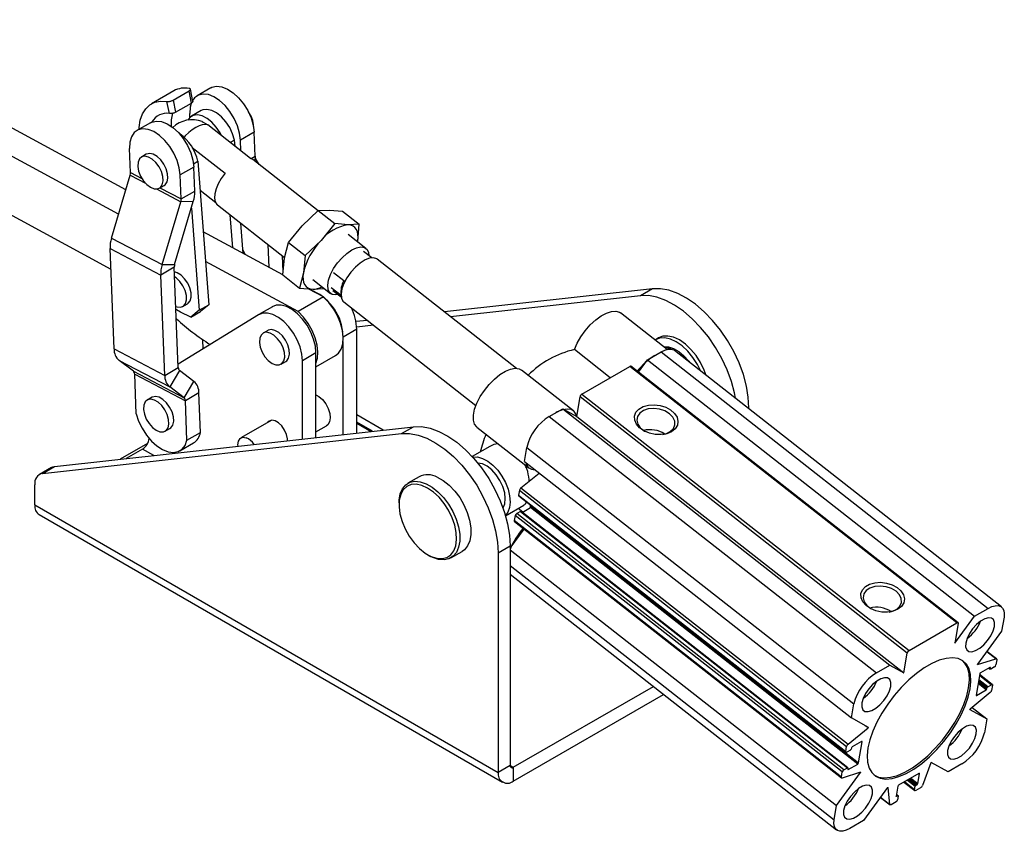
# Model space of a CAD drawing. Extents: x 59 to 783, y 44 to 578.
# Tile 10 of 10: x 565 to 783, y 374 to 554. Entities that reach past the tile are written whole.
import ezdxf

# ---------------------------------------------------------------- set-up
doc = ezdxf.new("R2010")
doc.units = 0
doc.header["$LTSCALE"] = 2
doc.layers.get('0').update_dxf_attribs({"linetype": 'CONTINUOUS'})

msp = doc.modelspace()

# ---------------------------------------------------------------- linework, layer by layer
at = {"color": 7, "linetype": 'CONTINUOUS'}
for p, q in [((588.281038, 516.296566), (518.920643, 553.922259)), ((586.674597, 510.883205), (513.307982, 550.682139)), ((603.141952, 535.848567), (602.581832, 538.53533)), ((607.08657, 538.835459), (604.081367, 537.100592)), ((513.648987, 537.426564), (584.97026, 498.73716)), ((598.892959, 538.183627), (593.943211, 535.326199)), ((598.748251, 536.117416), (602.283785, 538.158436)), ((598.748251, 536.117416), (599.308211, 533.431418)), ((602.843745, 535.472438), (602.283785, 538.158436)), ((597.928359, 533.156878), (597.366263, 535.853119)), ((599.308211, 533.431418), (602.843745, 535.472438)), ((602.477275, 532.312064), (602.443432, 533.155861)), ((604.959155, 533.799584), (602.837835, 532.574972)), ((593.750768, 531.136864), (590.745564, 529.401997)), ((615.900871, 523.223563), (606.39949, 530.670001)), ((616.66136, 529.03166), (613.656156, 527.296793)), ((616.875182, 523.700458), (616.66136, 529.03166)), ((589.321451, 520.126067), (589.107629, 525.457266)), ((602.992521, 525.641086), (610.244016, 519.957931)), ((612.341167, 527.298826), (611.396687, 526.753589)), ((612.446287, 525.930997), (612.341167, 527.298826)), ((613.751977, 524.907699), (613.656156, 527.296793)), ((592.80266, 524.1477), (591.742, 523.535394)), ((616.375763, 522.978819), (615.900871, 523.223563)), ((630.829007, 511.651502), (616.375763, 522.978819)), ((617.786668, 521.873063), (617.001369, 523.218789)), ((603.325558, 521.333065), (600.320354, 519.598198)), ((603.264906, 522.059212), (604.209439, 522.604479)), ((603.539379, 516.001863), (603.325558, 521.333065)), ((604.209439, 522.604479), (606.648107, 490.872511)), ((585.104923, 505.593744), (589.238737, 519.523802)), ((600.534175, 514.266996), (600.320354, 519.598198)), ((595.710427, 516.661129), (596.771087, 517.273435)), ((600.534175, 514.266996), (603.539379, 516.001863)), ((608.190603, 513.385548), (604.708185, 516.114793)), ((596.317648, 499.734675), (600.451462, 513.664731)), ((599.088497, 499.763123), (603.22231, 513.69318)), ((603.22231, 513.69318), (600.451462, 513.664731)), ((602.790647, 512.238567), (604.526787, 489.647899)), ((608.541752, 512.982907), (623.418366, 501.323783)), ((611.958381, 503.452399), (611.397973, 510.744425)), ((627.315923, 508.352896), (630.871712, 511.691597)), ((630.871712, 511.691597), (633.326331, 511.82263)), ((630.871712, 511.691597), (634.557633, 508.802863)), ((633.326331, 511.82263), (636.271457, 511.569239)), ((636.271457, 511.569239), (639.957381, 508.680502)), ((614.270194, 502.198318), (613.755396, 508.896861)), ((624.250642, 504.62977), (627.315923, 508.352896)), ((634.557633, 508.802863), (631.492355, 505.079735)), ((637.502762, 508.54947), (634.557633, 508.802863)), ((639.957381, 508.680502), (637.502762, 508.54947)), ((639.591973, 504.896198), (639.957381, 508.680502)), ((585.104923, 505.593744), (596.317648, 499.734675)), ((623.02943, 497.446725), (605.408243, 507.00563)), ((641.434347, 503.339867), (637.498572, 506.42442)), ((619.996428, 499.092027), (619.79296, 504.165092)), ((623.394726, 501.22989), (624.250642, 504.62977)), ((624.250642, 504.62977), (627.936565, 501.741033)), ((631.492355, 505.079735), (627.936565, 501.741033)), ((584.787855, 503.285059), (596.000579, 497.42599)), ((585.677446, 481.104928), (584.787855, 503.285059)), ((623.105574, 498.235303), (622.967532, 501.677112)), ((623.029321, 497.445584), (623.394726, 501.22989)), ((627.936565, 501.741033), (627.571157, 497.956729)), ((642.727498, 501.246456), (640.910026, 502.670848)), ((599.005782, 499.160857), (596.000579, 497.42599)), ((596.317648, 499.734675), (599.088497, 499.763123)), ((599.895373, 476.980726), (599.005782, 499.160857)), ((626.393667, 489.336938), (605.912256, 500.44742)), ((674.737636, 476.794682), (643.916905, 500.949551)), ((596.89017, 475.245859), (596.000579, 497.42599)), ((623.029321, 497.445584), (626.715242, 494.556847)), ((627.571157, 497.956729), (626.715242, 494.556847)), ((634.266925, 497.978029), (636.547736, 496.190509)), ((629.66456, 496.428506), (633.600336, 493.343955)), ((632.006327, 492.577058), (626.393667, 489.336938)), ((626.715242, 494.556847), (629.660371, 494.303456)), ((632.006327, 492.577058), (628.666142, 494.388998)), ((629.660371, 494.303456), (632.114989, 494.434489)), ((635.912016, 492.887555), (633.696694, 494.623752)), ((634.124661, 494.012972), (635.942133, 492.588579)), ((704.805005, 494.398686), (658.780004, 489.301022)), ((702.153355, 492.867921), (660.16301, 488.21713)), ((704.805005, 494.398686), (702.153355, 492.867921)), ((600.901226, 490.483952), (601.961886, 491.096258)), ((604.526787, 489.647899), (606.648107, 490.872511)), ((606.648107, 490.872511), (604.795899, 489.364983)), ((620.713033, 490.415379), (617.707829, 488.680511)), ((636.514688, 491.504597), (665.76925, 468.577167)), ((617.644119, 488.642539), (599.866141, 477.709576)), ((602.674579, 488.140371), (600.386328, 489.215962)), ((604.526787, 489.647899), (602.674579, 488.140371)), ((602.674579, 488.140371), (604.795899, 489.364983)), ((708.080704, 480.977938), (697.785204, 489.046746)), ((641.735207, 487.413165), (639.218719, 487.134443)), ((643.118214, 486.329272), (639.376958, 485.914897)), ((619.723292, 485.189251), (618.662632, 484.576945)), ((639.392016, 462.494665), (639.392016, 485.429905)), ((605.398955, 481.112104), (605.317843, 483.134451)), ((636.386812, 462.161813), (636.386812, 482.737919)), ((706.202513, 483.526158), (705.495405, 483.117953)), ((585.677446, 481.104928), (596.89017, 475.245859)), ((630.369564, 480.221355), (627.36436, 478.486488)), ((630.369564, 461.49535), (630.369564, 480.221355)), ((630.369564, 477.130375), (634.693992, 479.626814)), ((695.505967, 474.724881), (687.580342, 480.936364)), ((703.737909, 478.684926), (706.745268, 480.421037)), ((706.745268, 480.421037), (779.136737, 423.686285)), ((782.091234, 424.016984), (709.699765, 480.751736)), ((586.78159, 478.545544), (597.994315, 472.686475)), ((589.956278, 476.137808), (586.78159, 478.545544)), ((622.631061, 477.702682), (623.69172, 478.314988)), ((627.36436, 461.162498), (627.36436, 478.486488)), ((689.216925, 471.094291), (699.823527, 477.217351)), ((772.214996, 420.482598), (699.823527, 477.217351)), ((772.461201, 420.510158), (700.069732, 477.24491)), ((701.735539, 475.939382), (703.737909, 478.684926)), ((703.737909, 478.684926), (776.129379, 421.950174)), ((589.956278, 476.137808), (601.169003, 470.278739)), ((590.244316, 475.470142), (601.457041, 469.611073)), ((590.594103, 466.748924), (590.244316, 475.470142)), ((596.89017, 475.245859), (599.895373, 476.980726)), ((600.183412, 476.313061), (597.994315, 472.686475)), ((603.358101, 473.905324), (600.183412, 476.313061)), ((687.350074, 467.391235), (675.864894, 476.39242)), ((601.169003, 470.278739), (603.358101, 473.905324)), ((601.169003, 470.278739), (597.994315, 472.686475)), ((604.462244, 471.34594), (601.457041, 469.611073)), ((604.81203, 462.624722), (604.462244, 471.34594)), ((689.216925, 471.094291), (761.608395, 414.359537)), ((594.090671, 470.387609), (593.030011, 469.775303)), ((601.806827, 460.889855), (601.457041, 469.611073)), ((688.061138, 466.171258), (688.801153, 470.524205)), ((761.192622, 413.789455), (688.801153, 470.524205)), ((681.996531, 466.133895), (685.00389, 467.870007)), ((685.00389, 467.870007), (757.395359, 411.135255)), ((685.00389, 467.870007), (688.061138, 466.171258)), ((726.185954, 467.831157), (726.185954, 468.026444)), ((620.569996, 465.327854), (613.759592, 461.396292)), ((639.392015, 464.662419), (642.54261, 462.843619)), ((681.996531, 466.133895), (754.388, 409.399143)), ((688.061138, 466.171258), (760.452607, 409.436508)), ((569.873417, 453.557809), (649.297121, 462.354666)), ((572.525067, 455.088574), (651.948771, 463.885432)), ((596.998439, 462.901039), (598.059099, 463.513346)), ((601.806827, 460.889855), (604.81203, 462.624722)), ((630.369565, 462.736354), (632.710752, 464.087892)), ((649.297121, 462.354666), (651.948771, 463.885432)), ((665.995272, 463.799145), (677.480451, 454.797962)), ((593.112531, 460.196347), (587.051742, 456.697528)), ((600.249934, 458.55313), (603.255137, 460.287997)), ((592.009021, 458.947563), (588.363005, 456.842763)), ((668.866361, 459.516723), (664.955085, 457.258792)), ((676.478053, 456.179817), (677.00728, 459.292891)), ((677.00728, 459.292891), (749.398749, 402.558139)), ((676.478053, 456.179817), (748.869522, 399.445064)), ((571.834974, 454.866778), (569.183323, 453.336013)), ((569.873417, 453.557809), (572.525067, 455.088574)), ((675.726247, 450.367311), (679.727584, 453.633088)), ((653.188034, 452.804027), (650.71316, 451.375313)), ((568.147586, 446.600933), (568.147586, 451.046788)), ((675.404109, 449.862519), (675.212309, 448.734319)), ((675.404109, 449.862519), (747.795578, 393.127767)), ((675.726247, 450.367311), (748.117716, 393.632558)), ((648.740082, 447.01434), (648.740084, 446.606136)), ((675.212309, 448.734319), (747.603778, 391.999568)), ((675.248412, 448.582768), (747.639881, 391.848017)), ((568.147586, 446.600933), (670.67807, 387.411345)), ((672.311494, 444.18552), (676.376392, 446.532135)), ((675.592829, 445.158244), (674.779656, 444.688809)), ((747.171125, 387.954057), (674.779656, 444.688809)), ((676.114839, 444.981009), (675.086093, 445.787261)), ((675.592829, 445.158244), (747.984299, 388.423492)), ((748.08278, 388.434515), (675.691311, 445.169267)), ((676.009285, 444.920065), (677.871421, 445.995054)), ((677.805439, 445.956963), (677.81788, 446.569022)), ((750.26289, 389.260302), (677.871421, 445.995054)), ((678.03773, 446.223086), (678.063777, 446.376307)), ((678.03773, 446.223086), (750.429199, 389.488335)), ((569.131538, 444.426171), (671.662022, 385.236583)), ((674.447038, 444.232743), (674.255239, 443.104543)), ((746.646708, 386.369792), (674.255239, 443.104543)), ((674.300367, 442.915105), (746.691837, 386.180353)), ((746.838508, 387.497991), (674.447038, 444.232743)), ((673.329724, 436.990766), (676.432022, 441.244482)), ((660.237389, 434.877079), (662.712263, 436.305794)), ((670.67807, 435.982425), (673.32972, 437.51319)), ((670.67807, 435.982425), (670.67807, 387.411345)), ((673.32972, 437.51319), (673.32972, 388.94211)), ((673.329725, 436.670918), (745.572764, 380.052495)), ((655.120685, 435.553413), (655.474179, 435.349277)), ((656.20696, 434.972282), (655.474179, 435.349277)), ((673.329724, 431.294233), (745.58507, 374.666165)), ((776.129379, 421.950174), (779.136737, 423.686285)), ((771.766316, 415.967773), (776.129379, 421.950174)), ((782.632768, 421.74373), (782.103541, 418.630655)), ((761.608395, 414.359537), (772.214996, 420.482598)), ((772.50633, 420.32072), (771.766316, 415.967773)), ((782.103541, 418.630655), (776.768979, 411.316176)), ((780.984468, 412.502796), (778.852818, 414.173417)), ((760.452607, 409.436508), (761.192622, 413.789455)), ((776.78856, 411.244248), (780.82764, 412.515596)), ((781.029597, 412.313358), (780.837797, 411.185158)), ((754.388, 409.399143), (757.395359, 411.135255)), ((757.395359, 411.135255), (760.452607, 409.436508)), ((779.499378, 410.627049), (777.413413, 409.422847)), ((779.275557, 410.497832), (779.593524, 410.248633)), ((779.575473, 410.324409), (779.615913, 410.562298)), ((780.505178, 410.729092), (779.692006, 410.259658)), ((777.247104, 409.194814), (776.450729, 404.510244)), ((780.036424, 406.835133), (777.221056, 409.041595)), ((674.036828, 388.533773), (705.04785, 406.436055)), ((776.567263, 404.445493), (778.653227, 405.649694)), ((778.819538, 405.877728), (778.859977, 406.115617)), ((779.026286, 406.34365), (779.839458, 406.813084)), ((780.072526, 406.683582), (779.880727, 405.555382)), ((674.036828, 385.471745), (707.297671, 404.67282)), ((779.558577, 405.050596), (775.119745, 401.427737)), ((748.869522, 399.445064), (749.398749, 402.558139)), ((775.068785, 401.315087), (778.806783, 399.238085)), ((775.55724, 401.78482), (778.806783, 399.238085)), ((752.607518, 397.368061), (748.869522, 399.445064)), ((778.806783, 399.238085), (778.277555, 396.12501)), ((748.117716, 393.632558), (752.55656, 397.255412)), ((752.55656, 397.255412), (751.938498, 397.739801)), ((747.603778, 391.999568), (747.795578, 393.127767)), ((748.650019, 392.3395), (747.836845, 391.870065)), ((748.856767, 392.805421), (748.816327, 392.567532)), ((751.109041, 394.237656), (749.023076, 393.033454)), ((750.429199, 389.488335), (751.225574, 394.172905)), ((673.32972, 388.94211), (670.67807, 387.411345)), ((674.036828, 388.533773), (674.036828, 385.471745)), ((747.171125, 387.954057), (747.984299, 388.423492)), ((748.100832, 388.35874), (748.060392, 388.120852)), ((748.176926, 388.0561), (750.26289, 389.260302)), ((766.447587, 389.53692), (764.565793, 384.493251)), ((770.280945, 387.547894), (766.542948, 389.624898)), ((773.288304, 389.284006), (770.280945, 387.547894)), ((745.572764, 380.052495), (750.907325, 387.366973)), ((746.646708, 386.369792), (746.838508, 387.497991)), ((750.887745, 387.438901), (746.848653, 386.167559)), ((750.907325, 387.366973), (750.836234, 387.422688)), ((763.811293, 387.179702), (759.285809, 384.567196)), ((763.560748, 384.955657), (763.927826, 387.114951)), ((756.881487, 384.047455), (751.546926, 376.732975)), ((757.354295, 380.330142), (756.964436, 384.062413)), ((759.1195, 384.339163), (758.752422, 382.179869)), ((760.485024, 385.259484), (762.891324, 383.373615)), ((762.855221, 383.525165), (762.998321, 384.366924)), ((764.178178, 384.024842), (763.088289, 383.395662)), ((763.16463, 384.594957), (763.394439, 384.727623)), ((755.299074, 381.87774), (757.403477, 380.228475)), ((759.197248, 382.258807), (758.816556, 382.557163)), ((758.868956, 382.115117), (759.098766, 382.247783)), ((759.215299, 382.183033), (759.0722, 381.341274)), ((745.043537, 376.939419), (745.572764, 380.052495)), ((758.739582, 380.885207), (757.649692, 380.256028)), ((751.546926, 376.732975), (748.539566, 374.996864))]:
    msp.add_line(p, q, dxfattribs=at)
at = {"color": 8, "linetype": 'CONTINUOUS'}
for p, q in [((615.994143, 523.191846), (616.875182, 523.700458)), ((617.001369, 523.218789), (616.627716, 522.78136)), ((589.238737, 519.523802), (592.622998, 517.755398)), ((589.321451, 520.126067), (591.819908, 518.820531)), ((595.068617, 516.477471), (600.451462, 513.664731)), ((595.825406, 516.727505), (600.534175, 514.266996)), ((639.392016, 485.429905), (636.415685, 483.711707)), ((645.211744, 463.13925), (639.392015, 466.498909)), ((726.185954, 468.026444), (726.042465, 467.94361)), ((642.83843, 462.876383), (639.392014, 464.865957)), ((594.481199, 457.520405), (592.009021, 458.947563)), ((599.227823, 458.046135), (599.001403, 458.176845)), ((673.329725, 433.143076), (745.043537, 376.939419)), ((780.82764, 412.515596), (778.801715, 414.103357)), ((779.320832, 410.523976), (779.575473, 410.324409)), ((779.615913, 410.562298), (779.519976, 410.637487)), ((778.859977, 406.115617), (776.974812, 407.593062)), ((779.026286, 406.34365), (777.028568, 407.909304)), ((777.194596, 408.885919), (779.839458, 406.813084)), ((778.653227, 405.649694), (776.880605, 407.038936)), ((776.934362, 407.355179), (778.819538, 405.877728)), ((776.454709, 404.533702), (776.567263, 404.445493)), ((751.225574, 394.172905), (751.129638, 394.248094)), ((673.32972, 388.941978), (674.036828, 388.533773)), ((748.064372, 388.144309), (748.176926, 388.0561)), ((761.276464, 385.716379), (762.998321, 384.366924)), ((761.539774, 385.868389), (763.16463, 384.594957)), ((763.394439, 384.727623), (761.769583, 386.001056)), ((762.032904, 386.15306), (763.560748, 384.955657)), ((763.927826, 387.114951), (763.831879, 387.190146)), ((762.855221, 383.525165), (760.575583, 385.311767)), ((755.32837, 381.917905), (757.354295, 380.330142)), ((758.756403, 382.203326), (758.868956, 382.115117)), ((759.098766, 382.247783), (758.803327, 382.479324))]:
    msp.add_line(p, q, dxfattribs=at)
at = {"color": 7, "linetype": 'CONTINUOUS', "flags": 128}
for points in [[(607.08657, 538.835459), (607.351668, 538.969295), (608.383, 539.203417), (609.548318, 539.074383), (610.789186, 538.588665), (612.043384, 537.770618), (613.248019, 536.661262), (614.342687, 535.316225), (615.272498, 533.802953), (615.990824, 532.197326), (616.461648, 530.579862), (616.66136, 529.03166)], [(613.656156, 527.296793), (613.456444, 528.844994), (612.98562, 530.462459), (612.267294, 532.068085), (611.337484, 533.581358), (610.242816, 534.926395), (609.03818, 536.035751), (607.783983, 536.853798), (606.543114, 537.339515), (605.377797, 537.46855), (604.346465, 537.234428), (603.500833, 536.648891), (603.085998, 536.116966)], [(591.238818, 529.686744), (591.258003, 530.095976), (591.493052, 531.699087), (591.972186, 533.093113), (592.682395, 534.240196), (593.604395, 535.109199), (594.713152, 535.67652), (595.978561, 535.92676), (597.366263, 535.853119)], [(602.749439, 535.417999), (602.524846, 534.557163), (602.443432, 533.155861)], [(612.341167, 527.298826), (611.922231, 528.700512), (611.270552, 530.083173), (610.425643, 531.362969), (609.438738, 532.462299), (608.369679, 533.3145), (607.283292, 533.867899), (606.245451, 534.088942), (605.319089, 533.964219), (604.959155, 533.799584)], [(609.453451, 528.276548), (609.149232, 528.858561), (608.304323, 530.138357), (607.317418, 531.237687), (606.248359, 532.089888), (605.161972, 532.643287), (604.124131, 532.86433), (603.197769, 532.739607), (602.439056, 532.276685), (601.997096, 531.704269)], [(600.320354, 519.598198), (600.120642, 521.1464), (599.649818, 522.763864), (598.931491, 524.369491), (598.001681, 525.882763), (596.907013, 527.2278), (595.702377, 528.337156), (594.44818, 529.155203), (593.207311, 529.64092), (592.041994, 529.769955), (591.010662, 529.535833), (590.16503, 528.950296), (589.547503, 528.042703), (589.189044, 526.858568), (589.107629, 525.457266)], [(593.750768, 531.136864), (594.015866, 531.2707), (595.047198, 531.504823), (596.212515, 531.375788), (597.453384, 530.89007), (598.707581, 530.072023), (599.912217, 528.962667), (601.006885, 527.61763), (601.936695, 526.104358), (602.655022, 524.498731), (603.125845, 522.881267), (603.325558, 521.333065)], [(605.180436, 531.375452), (605.407478, 531.281753), (606.39949, 530.670001)], [(593.72908, 516.855964), (594.556133, 516.523464), (595.309443, 516.508603), (595.922077, 516.812698), (596.339599, 517.408727), (596.524909, 518.243738), (596.461543, 519.24353), (596.155132, 520.319266), (595.6329, 521.375367), (594.941251, 522.317992), (594.14164, 523.063384), (593.305117, 523.545313), (592.50601, 523.720955), (591.815324, 523.574705), (591.294428, 523.119557), (590.989607, 522.395953), (590.927946, 521.468192), (591.114923, 520.418705), (591.533925, 519.340747), (592.147721, 518.330094), (592.901773, 517.476552), (593.72908, 516.855964)], [(596.771087, 517.273435), (596.982737, 517.425004), (597.400259, 518.021033), (597.585569, 518.856044), (597.522204, 519.855836), (597.215792, 520.931573), (596.69356, 521.987673), (596.001911, 522.930298), (595.2023, 523.67569), (594.365777, 524.157619), (593.56667, 524.333261), (592.875984, 524.187011), (592.80266, 524.1477)], [(610.244016, 519.957931), (609.419795, 518.819725), (608.745184, 517.640223), (608.25339, 516.477489), (607.96863, 515.388768), (607.904916, 514.427655), (608.065388, 513.641465), (608.442148, 513.068906), (608.541752, 512.982907)], [(639.591973, 504.896198), (639.67861, 505.678607), (639.660925, 506.388262), (639.53922, 507.013018), (639.315579, 507.542186), (638.993827, 507.966712), (638.579469, 508.279334), (638.079597, 508.474701), (637.502762, 508.54947)], [(638.307504, 502.989878), (639.3591, 503.475146), (640.303663, 503.662088), (641.086293, 503.539842), (641.661507, 503.115511), (641.99588, 502.413754), (642.076032, 501.757025)], [(614.679678, 501.976187), (614.218344, 502.923392), (614.213917, 502.930596)], [(635.290668, 493.099148), (634.731023, 493.021732), (633.948393, 493.143979), (633.373176, 493.568312), (633.038805, 494.270067), (632.964709, 495.208464), (633.155197, 496.328964), (633.599195, 497.566451), (634.270901, 498.849005), (635.131281, 500.102087), (636.13033, 501.252874), (637.209984, 502.234487), (638.307504, 502.989878)], [(643.916905, 500.949551), (643.819638, 501.018863), (643.119501, 501.247538), (642.236912, 501.160756), (641.227331, 500.763977), (640.15419, 500.082125), (639.08492, 499.158048), (638.086707, 498.049805), (637.222273, 496.827035), (636.545935, 495.566566), (636.100185, 494.347599), (635.913035, 493.246728), (635.996243, 492.333122), (636.344583, 491.664187), (636.514688, 491.504597)], [(601.961886, 491.096258), (602.097779, 491.186271), (602.54554, 491.743738), (602.765136, 492.549077), (602.737053, 493.53073), (602.463787, 494.601476), (601.969619, 495.66617), (601.298457, 496.630213), (600.509938, 497.407943), (599.674126, 497.930257), (599.047214, 498.127871)], [(599.354452, 490.46752), (599.632976, 490.374359), (600.400976, 490.313905), (601.037118, 490.573965), (601.48488, 491.131431), (601.704475, 491.93677), (601.676393, 492.918424), (601.403126, 493.98917), (600.908958, 495.053864), (600.237797, 496.017906), (599.449278, 496.795637), (599.090221, 497.05556)], [(627.571157, 497.956729), (627.48452, 497.17432), (627.502205, 496.464666), (627.62391, 495.839911), (627.847551, 495.310742), (628.169303, 494.886215), (628.583661, 494.573592), (629.083536, 494.378226), (629.660371, 494.303456)], [(634.693992, 479.626814), (635.34613, 480.145472), (635.957689, 481.066577), (636.320368, 482.25248), (636.417543, 483.648826), (636.244759, 485.191616), (635.809935, 486.810137), (635.133004, 488.430205), (634.244988, 489.977567), (633.186594, 491.381296), (632.006327, 492.577058)], [(723.209351, 470.163985), (722.979293, 471.34624), (722.295787, 473.894007), (721.357819, 476.456879), (720.183892, 478.98431), (718.797156, 481.426463), (717.224952, 483.735175), (715.49828, 485.864926), (713.651205, 487.773709), (711.720141, 489.423885), (709.74317, 490.782917), (707.759275, 491.824003), (705.807586, 492.526609), (703.926578, 492.876887), (702.153355, 492.867921)], [(726.185954, 468.026444), (726.046511, 470.394578), (725.630943, 472.877005), (724.947437, 475.424773), (724.00947, 477.987644), (722.835543, 480.515075), (721.448806, 482.957228), (719.876602, 485.26594), (718.14993, 487.395692), (716.302855, 489.304475), (714.371792, 490.95465), (712.39482, 492.313683), (710.410926, 493.354768), (708.459237, 494.057374), (706.578228, 494.407652), (704.805005, 494.398686)], [(630.369564, 480.221355), (630.238535, 481.69481), (629.851519, 483.25129), (629.226441, 484.818689), (628.392263, 486.324396), (627.387627, 487.698657), (626.259074, 488.877809), (625.058885, 489.807228), (623.842658, 490.443857), (622.666737, 490.758204), (621.585597, 490.735707), (620.649323, 490.377406)], [(600.386328, 489.215962), (599.519984, 489.721669), (599.380355, 489.821661)], [(627.36436, 478.486488), (627.233331, 479.959943), (626.846315, 481.516423), (626.221237, 483.083822), (625.387059, 484.589528), (624.382423, 485.96379), (623.25387, 487.142941), (622.053681, 488.072361), (620.837454, 488.70899), (619.661533, 489.023336), (618.580393, 489.000839), (617.644119, 488.642539)], [(630.369563, 477.88055), (630.707707, 479.01236), (630.804882, 480.408707), (630.632099, 481.951496), (630.197275, 483.570018), (629.520344, 485.190085), (628.632328, 486.737447), (627.573934, 488.141176), (626.393667, 489.336938)], [(687.580342, 480.936364), (688.179421, 482.336092), (688.987931, 483.754378), (689.969608, 485.127642), (691.080444, 486.39431), (692.27064, 487.497585), (693.486824, 488.388013), (694.674477, 489.025664), (695.780347, 489.381949), (696.754854, 489.4409), (697.554304, 489.199868), (697.785204, 489.046746)], [(620.646845, 477.899168), (621.474027, 477.565619), (622.227708, 477.549654), (622.840923, 477.85269), (623.259186, 478.447801), (623.44533, 479.28211), (623.382816, 480.281484), (623.077198, 481.357124), (622.555634, 482.413456), (621.864468, 483.356617), (621.065108, 484.102807), (620.228585, 484.585722), (619.429225, 484.762453), (618.738056, 484.617296), (618.216492, 484.163151), (617.910877, 483.440367), (617.848363, 482.51317), (618.034507, 481.463944), (618.45277, 480.385917), (619.065983, 479.374879), (619.819666, 478.520661), (620.646845, 477.899168)], [(623.69172, 478.314988), (623.901583, 478.464996), (624.319845, 479.060107), (624.50599, 479.894416), (624.443475, 480.89379), (624.137858, 481.96943), (623.616293, 483.025762), (622.925127, 483.968923), (622.125767, 484.715113), (621.289245, 485.198028), (620.489885, 485.374759), (619.798716, 485.229602), (619.723292, 485.189251)], [(716.7349, 475.238151), (716.305139, 476.403879), (715.497647, 478.057337), (714.501022, 479.60977), (713.35546, 480.998584), (712.107139, 482.167793), (710.806382, 483.070264), (709.505619, 483.669618), (708.257298, 483.94169), (707.111736, 483.875514), (706.202513, 483.526158)], [(715.512862, 476.195887), (714.790539, 477.649132), (713.793914, 479.201565), (712.648352, 480.590379), (711.400031, 481.759588), (710.099274, 482.662059), (708.798511, 483.261413), (707.55019, 483.533485), (706.404628, 483.467309), (705.495405, 483.117953)], [(707.318182, 481.575544), (707.346268, 481.578809), (708.395003, 481.529194), (709.522315, 481.162873), (710.676227, 480.496733), (711.803539, 479.561488), (712.852279, 478.400256), (713.080526, 478.102161)], [(706.745268, 480.421037), (707.558626, 480.814466), (708.312022, 481.024013), (708.976524, 481.041607), (709.52659, 480.866578), (709.699765, 480.751736)], [(707.634107, 481.502832), (708.452973, 481.478254), (709.218228, 481.290319)], [(665.995272, 463.799145), (665.960975, 463.826732), (665.465811, 464.467862), (665.215639, 465.361324), (665.221673, 466.467049), (665.483644, 467.735472), (665.989803, 469.109717), (666.717461, 470.528174), (667.633994, 471.927241), (668.698303, 473.244197), (669.862672, 474.419994), (671.074899, 475.401918), (672.280634, 476.14594), (673.425821, 476.618702), (674.459105, 476.799016), (675.334171, 476.678784), (675.864894, 476.39242)], [(630.369563, 470.945423), (631.019557, 470.578801), (631.829198, 469.868483), (632.540864, 468.949938), (633.091317, 467.904785), (633.43165, 466.825887), (633.53162, 465.809113), (633.382349, 464.944802), (632.997095, 464.309757), (632.710752, 464.087892)], [(595.014225, 463.097524), (595.841405, 462.763976), (596.595087, 462.748011), (597.208302, 463.051046), (597.626564, 463.646159), (597.812708, 464.480466), (597.750194, 465.479841), (597.444578, 466.55548), (596.923014, 467.611811), (596.231846, 468.554974), (595.432486, 469.301164), (594.595963, 469.784078), (593.796604, 469.960809), (593.105435, 469.815652), (592.583872, 469.361506), (592.278255, 468.638724), (592.215742, 467.711526), (592.401886, 466.662301), (592.820148, 465.584274), (593.433363, 464.573235), (594.187044, 463.719018), (595.014225, 463.097524)], [(598.059099, 463.513346), (598.268962, 463.663352), (598.687224, 464.258465), (598.873368, 465.092773), (598.810855, 466.092147), (598.505238, 467.167787), (597.983674, 468.224118), (597.292506, 469.16728), (596.493147, 469.91347), (595.656623, 470.396385), (594.857264, 470.573115), (594.166096, 470.427959), (594.090671, 470.387609)], [(709.043061, 462.773961), (707.989586, 462.33667), (706.763134, 462.128612), (705.454671, 462.165207), (704.161252, 462.443741), (702.978781, 462.943563), (701.994974, 463.627599), (701.282788, 464.445119), (700.89505, 465.335487), (700.860512, 466.232671), (701.181724, 467.070137), (701.834884, 467.785768), (702.771538, 468.326487), (703.92222, 468.652192), (705.201598, 468.738727), (706.514769, 468.579682), (707.764351, 468.186846), (708.857673, 467.589351), (709.71364, 466.831515), (710.268778, 465.969541), (710.481898, 465.067363), (710.337214, 464.191884), (709.845446, 463.408035), (709.043061, 462.773961)], [(590.594103, 466.748924), (591.119525, 465.127904), (591.877058, 463.533336), (592.831576, 462.03916), (593.938817, 460.714658), (595.147438, 459.621255), (596.401394, 458.809647), (597.642538, 458.317471), (598.813318, 458.167549), (599.859444, 458.366834), (600.732407, 458.906085), (601.391725, 459.760294), (601.806827, 460.889855)], [(688.064984, 466.193823), (687.946731, 466.570322), (687.496959, 467.262224), (686.819351, 467.677599), (685.944295, 467.797825), (684.911, 467.617518), (683.765824, 467.144752), (683.410745, 466.950303)], [(708.613608, 466.750468), (707.600318, 467.361484), (706.407961, 467.762863), (705.142485, 467.918937), (703.916328, 467.815846), (702.83846, 467.462736), (702.004636, 466.890992), (701.488948, 466.151417), (701.337214, 465.309724), (701.562933, 464.440693), (702.146025, 463.621555), (703.034701, 462.925078), (703.218462, 462.819353)], [(707.097439, 462.159923), (707.817688, 462.335178), (708.784337, 462.802825), (709.466721, 463.465887), (709.80419, 464.265459), (709.766781, 465.130483), (709.35781, 465.984098), (708.613608, 466.750468)], [(624.035713, 460.793821), (624.032989, 461.198493), (623.844419, 462.167237), (623.424283, 463.152366), (622.818106, 464.047129), (622.091578, 464.754562), (621.323431, 465.198004), (620.596904, 465.329402), (619.990729, 465.134514), (619.670271, 464.808453)], [(649.297121, 462.354666), (651.070344, 462.363633), (652.951353, 462.013355), (654.903042, 461.310748), (656.886936, 460.269663), (658.863908, 458.910631), (660.794971, 457.260455), (662.642046, 455.351672), (664.368718, 453.22192), (665.940922, 450.913208), (667.327659, 448.471056), (668.501585, 445.943624), (669.439553, 443.380753), (670.123059, 440.832985), (670.538627, 438.350559), (670.67807, 435.982425)], [(651.948771, 463.885432), (653.721995, 463.894398), (655.603003, 463.54412), (657.554692, 462.841514), (659.538586, 461.800428), (661.515558, 460.441396), (663.446621, 458.791221), (665.293697, 456.882437), (667.020369, 454.752686), (668.592572, 452.443974), (669.979309, 450.001821), (671.153236, 447.47439), (672.091203, 444.911519), (672.774709, 442.363751), (673.190277, 439.881324), (673.32972, 437.51319)], [(613.121984, 459.585033), (613.102352, 459.890366), (613.222315, 460.710764), (613.598541, 461.282192), (614.185655, 461.535726), (614.912838, 461.440788)], [(665.04686, 457.15802), (665.113799, 457.171023), (666.134622, 457.185091), (667.243901, 456.88058), (668.389768, 456.271727), (669.518651, 455.386998), (670.577754, 454.267769), (671.517565, 452.966364), (672.294121, 451.543649), (672.871132, 450.066136), (673.221615, 448.602915), (673.329174, 447.222405), (673.188772, 445.989165), (672.806995, 444.960847), (672.287925, 444.266491)], [(671.761753, 445.89231), (671.767728, 445.901724), (672.147734, 446.829354), (672.26878, 447.979572), (672.123257, 449.280105), (671.720323, 450.649232), (671.085286, 452.000927), (670.258049, 453.250261), (669.290589, 454.318731), (668.243698, 455.139203), (667.183152, 455.660122), (666.175594, 455.848758), (666.169241, 455.848861)], [(571.834974, 454.866778), (572.14888, 455.007309), (572.525067, 455.088574)], [(648.740082, 447.01434), (648.765849, 447.679122), (649.00959, 449.036875), (649.501807, 450.16748), (650.223582, 451.027493), (651.147173, 451.583866), (652.237095, 451.815213), (653.451457, 451.712646), (654.74359, 451.28011), (656.063845, 450.53422), (657.361478, 449.503645), (658.586624, 448.227991), (659.692209, 446.756272), (660.63574, 445.145052), (661.380949, 443.456254), (661.899208, 441.75477), (662.170602, 440.105987), (662.1847, 438.573269), (661.940954, 437.215519), (661.448742, 436.084911), (660.726967, 435.224898), (659.803371, 434.668527), (658.713454, 434.437179), (657.499093, 434.539745), (656.20696, 434.972282), (656.20696, 434.972282)], [(655.814997, 435.19621), (657.077816, 434.77831), (658.260552, 434.693818), (659.314792, 434.946188), (660.197358, 435.525098), (660.872129, 436.406841), (661.311478, 437.555318), (661.497419, 438.923511), (661.422335, 440.45541), (661.089301, 442.088295), (660.511963, 443.75531), (659.713944, 445.388217), (658.727918, 446.920161), (657.594252, 448.288424), (656.35936, 449.436988), (655.073802, 450.318831), (653.790204, 450.897854), (652.561118, 451.150346), (651.436866, 451.065972), (650.463469, 450.648187), (649.680786, 449.914095), (649.120855, 448.893748), (648.806597, 447.628924), (648.750879, 446.171402), (648.955987, 444.580852), (649.413523, 442.922391), (650.104752, 441.263918), (651.001374, 439.673334), (652.066688, 438.21575), (653.257073, 436.950847), (654.523796, 435.930407), (655.814997, 435.19621)], [(657.218463, 452.708824), (658.538718, 451.962934), (659.836351, 450.932359), (661.061497, 449.656705), (662.167083, 448.184986), (663.110614, 446.573766), (663.855823, 444.884968), (664.374081, 443.183484), (664.645475, 441.534701), (664.659573, 440.001983), (664.415828, 438.644233), (663.923616, 437.513625), (663.20184, 436.653612), (662.712263, 436.305794)], [(759.160237, 423.496052), (758.106751, 423.058769), (756.8803, 422.850708), (755.571847, 422.887299), (754.278417, 423.165839), (753.095956, 423.665656), (752.11215, 424.349692), (751.399964, 425.167211), (751.012215, 426.057586), (750.977677, 426.95477), (751.2989, 427.792231), (751.952059, 428.507858), (752.888714, 429.048577), (754.039395, 429.374285), (755.318764, 429.460826), (756.631934, 429.301781), (757.881527, 428.908938), (758.974849, 428.311444), (759.830816, 427.553608), (760.385944, 426.691639), (760.599074, 425.789455), (760.45438, 424.91398), (759.962611, 424.130135), (759.160237, 423.496052)], [(758.730784, 427.47256), (757.717483, 428.083582), (756.525126, 428.484959), (755.259651, 428.641036), (754.033504, 428.537938), (752.955625, 428.184836), (752.121802, 427.613091), (751.606113, 426.873515), (751.45439, 426.031814), (751.680098, 425.162791), (752.2632, 424.343646), (753.151867, 423.647178), (753.335628, 423.541451)], [(757.214604, 422.88202), (757.934863, 423.05727), (758.901513, 423.524916), (759.583886, 424.187985), (759.921366, 424.987551), (759.883956, 425.852573), (759.474986, 426.706191), (758.730784, 427.47256)], [(779.136737, 423.686285), (779.950095, 424.079715), (780.703491, 424.28926), (781.367993, 424.306855), (781.918059, 424.131826), (782.332552, 423.770901), (782.59553, 423.237956), (782.696907, 422.553461), (782.632768, 421.74373)], [(780.532682, 419.706215), (780.561545, 420.559789), (780.330294, 421.195389), (779.857641, 421.561537), (779.181899, 421.628558), (778.357807, 421.391022), (777.452121, 420.86818), (776.538214, 420.102391), (775.690133, 419.155686), (774.976589, 418.104761), (774.455368, 417.034769), (774.16872, 416.032378), (774.139857, 415.178804), (774.371118, 414.543198), (774.843761, 414.177055), (775.519503, 414.110036), (776.343606, 414.347564), (777.249292, 414.870406), (778.163189, 415.636203), (779.011269, 416.582906), (779.724823, 417.633826), (780.246033, 418.703825), (780.532682, 419.706215)], [(772.214996, 420.482598), (772.28277, 420.515388), (772.345554, 420.532848), (772.400925, 420.534318), (772.446767, 420.519729), (772.481306, 420.489654), (772.50322, 420.445242), (772.511675, 420.388197), (772.50633, 420.32072)], [(775.151856, 405.872843), (775.322236, 407.545384), (775.236072, 409.034672), (774.895298, 410.307431), (774.307521, 411.335235), (773.485882, 412.095116), (772.448728, 412.570103), (771.219229, 412.749587), (769.824843, 412.629562), (768.296725, 412.212703), (766.669012, 411.508326), (764.978063, 410.532161), (763.261651, 409.306017), (761.558119, 407.857284), (759.90552, 406.218322), (758.340764, 404.425749), (756.898811, 402.519603), (755.611871, 400.542466), (754.5087, 398.538498), (753.613928, 396.552474), (752.947548, 394.628752), (752.524439, 392.810313), (752.354068, 391.137765), (752.440233, 389.648477), (752.781006, 388.375718), (753.368784, 387.347914), (754.190423, 386.588034), (755.227576, 386.113046), (756.457076, 385.933562), (757.851462, 386.053587), (759.379579, 386.470445), (761.007282, 387.17483), (762.698231, 388.150994), (764.414653, 389.377131), (766.118185, 390.825865), (767.770784, 392.464827), (769.33554, 394.257401), (770.777493, 396.163546), (772.064434, 398.140683), (773.167604, 400.144651), (774.062377, 402.130675), (774.728755, 404.054397), (775.151856, 405.872843)], [(774.803828, 406.145601), (774.974197, 407.818149), (774.888033, 409.307436), (774.54726, 410.580196), (773.959482, 411.607999), (773.529424, 412.065715)], [(780.82764, 412.515596), (780.878623, 412.526852), (780.924192, 412.526955), (780.963133, 412.5159), (780.994404, 412.49398), (781.017173, 412.461783), (781.030833, 412.420167), (781.03501, 412.370247), (781.029597, 412.313358)], [(779.615913, 410.562298), (779.618052, 410.589287), (779.614672, 410.612104), (779.605903, 410.629872), (779.592087, 410.641901), (779.573754, 410.647734), (779.551602, 410.64715), (779.526494, 410.640161), (779.499378, 410.627049)], [(779.692006, 410.259658), (779.664901, 410.246539), (779.639782, 410.239557), (779.61763, 410.238972), (779.599298, 410.244805), (779.585481, 410.256835), (779.576712, 410.274602), (779.573333, 410.297419), (779.575473, 410.324409)], [(757.551711, 406.439583), (757.580574, 407.293157), (757.349324, 407.928758), (756.876671, 408.294905), (756.200928, 408.361926), (755.376836, 408.12439), (754.47115, 407.601549), (753.557243, 406.835759), (752.709162, 405.889054), (751.995618, 404.838129), (751.474399, 403.768137), (751.18775, 402.765746), (751.158888, 401.912173), (751.390147, 401.276566), (751.86279, 400.910423), (752.538533, 400.843404), (753.362636, 401.080932), (754.268321, 401.603774), (755.182218, 402.369571), (756.030299, 403.316275), (756.743853, 404.367194), (757.265063, 405.437193), (757.551711, 406.439583)], [(753.79884, 386.8902), (753.842385, 386.860799), (754.879538, 386.385811), (756.109037, 386.206326), (757.503424, 386.326352), (759.031541, 386.74321), (760.659254, 387.447589), (762.350203, 388.423753), (764.066615, 389.649896), (765.770147, 391.09863), (767.422746, 392.737591), (768.987502, 394.530165), (770.429455, 396.436311), (771.716395, 398.413448), (772.819566, 400.417415), (773.714339, 402.40344), (774.380717, 404.327161), (774.803828, 406.145601)], [(779.839458, 406.813084), (779.89368, 406.839315), (779.943905, 406.853285), (779.9882, 406.854461), (780.024876, 406.842789), (780.052507, 406.818729), (780.070036, 406.783201), (780.076795, 406.737567), (780.072526, 406.683582)], [(776.450729, 404.510244), (776.448589, 404.483255), (776.451969, 404.460437), (776.460729, 404.442677), (776.474544, 404.430646), (776.492887, 404.424807), (776.51503, 404.425399), (776.540148, 404.432381), (776.567263, 404.445493)], [(776.488555, 395.917404), (776.517417, 396.770977), (776.286156, 397.406583), (775.813514, 397.772726), (775.137772, 397.839746), (774.313669, 397.602217), (773.407983, 397.079376), (772.494086, 396.313579), (771.646006, 395.366874), (770.932452, 394.315955), (770.411241, 393.245957), (770.124593, 392.243567), (770.095719, 391.389998), (770.32698, 390.754391), (770.799634, 390.388244), (771.475376, 390.321223), (772.299468, 390.558759), (773.205155, 391.081601), (774.119062, 391.84739), (774.967142, 392.794095), (775.680685, 393.845019), (776.201896, 394.915018), (776.488555, 395.917404)], [(751.225574, 394.172905), (751.227715, 394.199894), (751.224335, 394.222712), (751.215566, 394.240479), (751.20175, 394.252509), (751.183417, 394.258341), (751.161265, 394.257757), (751.136157, 394.250768), (751.109041, 394.237656)], [(747.836845, 391.870065), (747.782625, 391.843834), (747.7324, 391.829864), (747.688093, 391.828694), (747.651428, 391.840359), (747.623797, 391.86442), (747.606259, 391.899954), (747.599498, 391.945588), (747.603778, 391.999568)], [(747.984299, 388.423492), (748.011403, 388.43661), (748.036521, 388.443592), (748.058675, 388.444177), (748.077007, 388.438345), (748.090822, 388.426314), (748.099593, 388.408548), (748.102962, 388.385736), (748.100832, 388.35874)], [(748.060392, 388.120852), (748.058252, 388.093862), (748.061632, 388.071044), (748.070391, 388.053284), (748.084206, 388.041253), (748.10255, 388.035415), (748.124692, 388.036006), (748.149809, 388.042987), (748.176926, 388.0561)], [(746.848653, 386.167559), (746.79768, 386.156296), (746.752103, 386.1562), (746.713162, 386.167256), (746.681889, 386.189175), (746.659131, 386.221366), (746.645472, 386.262982), (746.641293, 386.312901), (746.646708, 386.369792)], [(763.927826, 387.114951), (763.929966, 387.141941), (763.926586, 387.164758), (763.917817, 387.182525), (763.904001, 387.194555), (763.885669, 387.200387), (763.863516, 387.199803), (763.838408, 387.192814), (763.811293, 387.179702)], [(753.507584, 382.650772), (753.536447, 383.504346), (753.305186, 384.139951), (752.832543, 384.506094), (752.156801, 384.573114), (751.332698, 384.335585), (750.427013, 383.812744), (749.513116, 383.046947), (748.665035, 382.100242), (747.951481, 381.049323), (747.430272, 379.979326), (747.143623, 378.976936), (747.11475, 378.123367), (747.34601, 377.487759), (747.818663, 377.121612), (748.494406, 377.054591), (749.318498, 377.292128), (750.224184, 377.814969), (751.138091, 378.580758), (751.986172, 379.527463), (752.699715, 380.578388), (753.220925, 381.648387), (753.507584, 382.650772)], [(763.088289, 383.395662), (763.034057, 383.369438), (762.983832, 383.355468), (762.939537, 383.354292), (762.902861, 383.365964), (762.87523, 383.390024), (762.857701, 383.425552), (762.850941, 383.471186), (762.855221, 383.525165)], [(758.868956, 382.115117), (758.84184, 382.102005), (758.816722, 382.095023), (758.79458, 382.094433), (758.776237, 382.100271), (758.762421, 382.112301), (758.753662, 382.130062), (758.750282, 382.152879), (758.752422, 382.179869)], [(759.098766, 382.247783), (759.125871, 382.260901), (759.150989, 382.267883), (759.173141, 382.268469), (759.191474, 382.262636), (759.20529, 382.250606), (759.214059, 382.232839), (759.217429, 382.210027), (759.215299, 382.183033)], [(757.649692, 380.256028), (757.592933, 380.227669), (757.539344, 380.209847), (757.490373, 380.203031), (757.447317, 380.207409), (757.411329, 380.222863), (757.383372, 380.248978), (757.364195, 380.285056), (757.354295, 380.330142)], [(748.539566, 374.996864), (747.726208, 374.603434), (746.972803, 374.393896), (746.3083, 374.3763), (745.758246, 374.551323), (745.343751, 374.912248), (745.080764, 375.4452), (744.979398, 376.129688), (745.043537, 376.939419)]]:
    msp.add_lwpolyline(points, dxfattribs=at)
at = {"color": 8, "linetype": 'CONTINUOUS', "flags": 128}
msp.add_lwpolyline([(606.39949, 530.670001), (605.842809, 530.749178), (605.202586, 530.67427), (604.497356, 530.447444), (603.747538, 530.075266), (602.974843, 529.568515), (602.201641, 528.941861), (601.450321, 528.213448), (601.163427, 527.901154)], dxfattribs=at)
at = {"color": 7, "linetype": 'CONTINUOUS'}
for centre, radius, start, end in [((601.326351, 533.757599), 5.050854, 78.70041357, 118.80161633), ((597.293283, 529.545955), 3.666345, 80.02503414, 151.5283268), ((606.061214, 530.994383), 7.763434, 163.28069314, 184.70919801), ((602.957377, 525.427299), 6.35, 69.50729595, 132.54087484), ((611.821957, 530.504021), 4.696939, 357.64405837, 40.17557946), ((594.732753, 520.66474), 9.673167, 11.56782981, 55.5902881), ((617.913875, 523.71521), 1.038798, 180.81366156, 208.54702918), ((587.446201, 520.076796), 1.875897, 342.8550891, 1.50505485), ((598.658916, 514.217728), 1.875906, 342.85510297, 1.50497462), ((596.350959, 515.81299), 7.190901, 342.85502317, 1.5050848), ((638.836638, 499.298282), 9.346855, 98.20460671, 141.79001676), ((591.97629, 503.473934), 7.190916, 162.85505445, 181.50508712), ((642.144307, 494.575054), 14.960361, 135.39882898, 166.9358222), ((603.189, 497.614866), 7.190901, 162.85503122, 181.50510169), ((600.881, 499.21013), 1.875865, 162.85482956, 181.50513479), ((629.581322, 499.226125), 4.923304, 270.91998073, 296.01220778), ((640.835584, 493.686535), 4.965433, 149.71636172, 187.08108662), ((625.041397, 483.570532), 11.336209, 6.41997869, 69.07754664), ((628.018062, 485.048396), 11.38035, 1.92111376, 27.01607637), ((638.983697, 531.968512), 59.311394, 228.21691289, 237.29702076), ((588.96316, 481.004557), 3.287247, 178.25028517, 228.42142912), ((692.130752, 460.624648), 20.815188, 102.6274093, 135.35655161), ((712.531241, 467.683246), 13.927026, 121.13081706, 142.57625028), ((706.648758, 476.400763), 5.194203, 63.28972547, 82.1860795), ((699.967748, 477.042466), 0.226681, 63.26255836, 129.51108131), ((589.387165, 475.496322), 0.857551, 358.25053307, 48.42118418), ((600.175885, 475.145488), 3.287247, 178.25029878, 228.42143219), ((600.752519, 476.954544), 0.857546, 178.25042804, 228.42138055), ((601.17652, 471.446308), 3.287256, 358.25034439, 48.42133067), ((689.697937, 470.306823), 0.922755, 121.41797657, 166.37422436), ((600.59989, 469.637254), 0.85755, 358.2504797, 48.42118612), ((687.76895, 456.684109), 11.073359, 121.41874814, 166.37354599), ((601.440598, 463.183991), 3.417504, 302.06995467, 350.58126105), ((690.214177, 452.772977), 24.133722, 156.94962816, 166.82080376), ((704.267899, 457.254136), 5.973195, 56.81424192, 103.88945201), ((590.33422, 461.552908), 3.097222, 302.73424441, 355.14586593), ((613.320769, 457.742625), 4.026301, 33.7232846, 66.70799199), ((678.697864, 456.351324), 1.96238, 191.95946644, 271.86745593), ((570.329483, 451.395759), 2.209628, 101.91144948, 189.08688473), ((655.113432, 448.954051), 4.304588, 60.72379199, 116.5699412), ((676.301564, 449.644984), 0.923443, 128.53653514, 166.37479099), ((675.355875, 448.688444), 0.150717, 162.27926283, 224.51948555), ((570.394805, 446.307697), 2.26627, 172.56555948, 236.12236889), ((675.164401, 444.058881), 0.738131, 121.41563744, 166.37635881), ((675.650515, 445.088314), 0.090651, 63.25408656, 129.51948006), ((677.678918, 446.310112), 0.369215, 301.42520304, 346.36679321), ((674.430125, 443.046111), 0.18439, 161.5248465, 225.27416813), ((687.87681, 431.056157), 15.605911, 138.38925977, 158.77291006), ((754.385082, 417.97626), 5.973166, 56.8141389, 103.88959105), ((769.284641, 424.190828), 8.819909, 305.93929944, 337.88771252), ((762.089347, 413.572111), 0.922689, 121.41621791, 166.37569192), ((770.510638, 409.573808), 6.496358, 14.90012168, 15.55758953), ((780.120372, 411.359065), 0.738202, 301.41778734, 346.37408383), ((760.160424, 399.949353), 11.073365, 121.41876177, 166.37353236), ((746.303553, 410.924288), 8.820052, 305.93957219, 337.88744646), ((777.605813, 409.107863), 0.369097, 121.41763704, 166.3743592), ((778.460718, 405.964759), 0.369223, 301.4255194, 346.36631767), ((779.218685, 406.028668), 0.369095, 121.41751694, 166.37447931), ((778.983241, 405.772959), 0.923482, 308.53604438, 346.37270425), ((744.720184, 415.111773), 33.337459, 335.55312415, 335.76561932), ((780.42544, 384.716424), 30.559789, 155.54387901, 155.77568621), ((765.260475, 400.3864), 8.79554, 305.89370152, 337.93301503), ((767.515766, 398.73388), 11.073496, 301.41903416, 346.37325164), ((748.693025, 392.910236), 0.923434, 128.53631941, 166.37488929), ((748.457618, 392.654483), 0.369097, 301.4176757, 346.37432055), ((749.215476, 392.718471), 0.369097, 121.41763704, 166.3743592), ((673.760796, 388.872185), 0.436711, 170.78620435, 309.2030439), ((747.555873, 387.324128), 0.738134, 121.41573236, 166.37626389), ((750.070388, 389.57536), 0.369214, 301.42517615, 346.36691106), ((740.932136, 417.289082), 37.699082, 312.59555791, 312.79274705), ((672.725674, 387.079191), 2.07437, 170.78596332, 309.20328493), ((757.006758, 389.065951), 6.331635, 194.89043726, 195.56501341), ((742.279392, 387.119855), 8.795677, 305.89396317, 337.93276008), ((755.187541, 393.67898), 9.779352, 279.97489245, 280.4687136), ((759.478205, 384.252214), 0.369093, 121.41729557, 166.3744562), ((763.357031, 384.279971), 0.369099, 121.41771611, 166.37406693), ((763.201931, 385.042685), 0.36922, 301.4255534, 346.36656224), ((763.664898, 384.844172), 0.966828, 302.06564085, 338.71787611), ((758.354672, 381.515255), 0.73832, 301.4216451, 346.37030424)]:
    msp.add_arc(centre, radius, start, end, dxfattribs=at)
for points, knots in [([(602.283785, 538.158436), (602.355734, 538.206314), (602.499632, 538.302071), (602.594139, 538.454146), (602.582162, 538.586152), (602.477552, 538.673918), (602.36206, 538.700106), (602.316011, 538.710547)], [0, 0, 0, 0, 0.2145573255, 0.4291160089, 0.6436180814, 0.8579025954, 1, 1, 1, 1]), ([(597.366263, 535.853119), (597.44907, 535.844542), (597.614692, 535.827387), (597.938498, 535.853861), (598.271093, 535.920475), (598.552111, 536.014083), (598.692298, 536.087938), (598.748251, 536.117416)], [0, 0, 0, 0, 0.2145173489, 0.4290531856, 0.6432620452, 0.857615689, 1, 1, 1, 1]), ([(603.140328, 535.848335), (603.139243, 535.805398), (603.13704, 535.71814), (603.015971, 535.582104), (602.893016, 535.503812), (602.843745, 535.472438)], [0, 0, 0, 0, 0.367322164, 0.7464710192, 1, 1, 1, 1]), ([(599.308211, 533.431418), (599.221179, 533.387526), (599.047114, 533.299742), (598.717959, 533.206913), (598.386824, 533.152781), (598.113212, 533.139226), (597.981178, 533.151834), (597.928359, 533.156878)], [0, 0, 0, 0, 0.21446368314, 0.42892956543, 0.64330140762, 0.85730583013, 1, 1, 1, 1]), ([(670.778581, 460.050362), (670.71852, 460.057077), (670.011313, 460.136141), (669.41545, 459.808359), (668.870191, 459.508413)], [0, 0, 0, 0, 0.0849268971, 1, 1, 1, 1]), ([(677.534236, 451.842936), (677.529838, 451.960942), (677.497372, 452.832013), (677.247096, 454.15369), (676.780503, 455.166418), (676.650624, 455.448316)], [0, 0, 0, 0, 0.10159416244, 0.74992501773, 1, 1, 1, 1]), ([(676.32335, 446.625951), (676.48246, 446.665554), (676.74848, 446.731769), (676.887206, 447.1048), (676.942959, 447.254717)], [0, 0, 0, 0, 0.5981103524, 1, 1, 1, 1])]:
    msp.add_open_spline(points, degree=3, knots=knots, dxfattribs=at)

doc.saveas('drawing.dxf')
